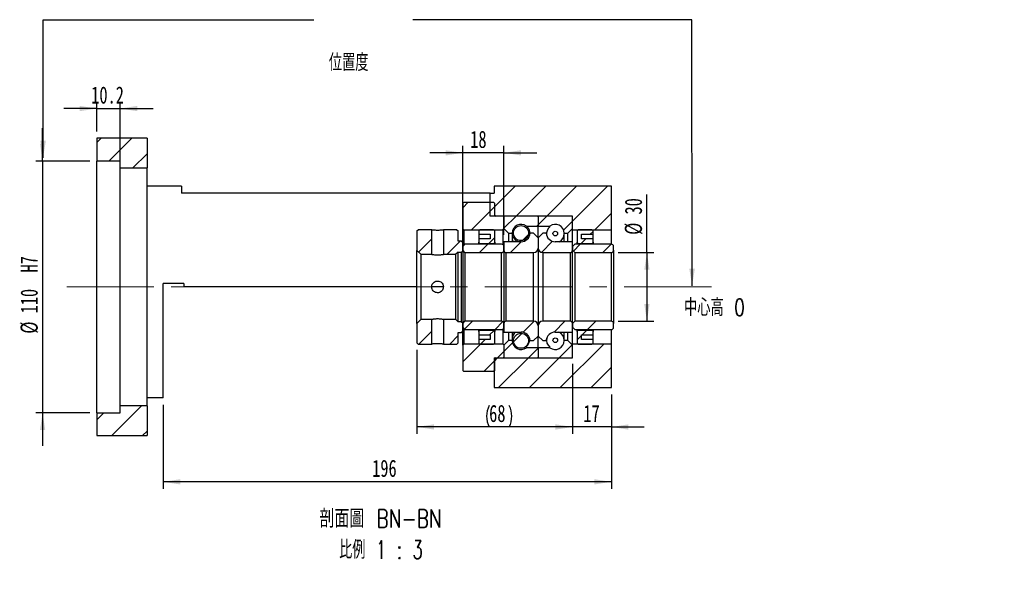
# Model space of a CAD drawing. Header units: millimetres. Extents: x 10 to 324, y 10 to 190.
# Tile 3 of 4: x 181 to 324, y 10 to 93. Entities that reach past the tile are written whole.
import ezdxf

# ---------------------------------------------------------------- set-up
doc = ezdxf.new("R2010")
doc.units = ezdxf.units.MM
doc.linetypes.add('CENTERX2', pattern=[20.32, 12.7, -2.54, 2.54, -2.54])
doc.layers.add('圖層0', color=7, linetype='Continuous')
doc.styles.add('SLDTEXTSTYLE0', font='TXT', dxfattribs={"width": 0.7})
doc.styles.add('SLDTEXTSTYLE1', font='TXT', dxfattribs={"width": 0.7, "bigfont": 'bigfont'})
doc.styles.add('SLDTEXTSTYLE5', font='TXT', dxfattribs={"width": 0.75, "bigfont": 'bigfont'})
doc.styles.add('SLDTEXTSTYLE6', font='TXT', dxfattribs={"width": 0.65625, "bigfont": 'bigfont'})
doc.dimstyles.new('SLDDIMSTYLE0', dxfattribs={"dimtxt": 0.18, "dimasz": 2.5, "dimexe": 0, "dimexo": 0.0625, "dimgap": 0, "dimtad": 0, "dimtih": 1, "dimtoh": 1, "dimdec": 0, "dimrnd": 1e-09, "dimzin": 0, "dimdsep": 46, "dimtxsty": 'Standard', "dimsah": 1, "dimcen": 0.09, "dimadec": 0, "dimazin": 0, "dimtfac": 2.5, "dimtdec": 0, "dimtofl": 0, "dimtmove": 0, "dimatfit": 3, "dimfxl": 1, "dimfrac": 2, "dimtolj": 1, "dimtzin": 0, "dimarcsym": 0})
doc.dimstyles.new('SLDDIMSTYLE3', dxfattribs={"dimtxt": 2.5, "dimasz": 2.5, "dimexe": 0, "dimexo": 0.0625, "dimtad": 1, "dimlfac": 3, "dimrnd": 1e-09, "dimzin": 12, "dimdsep": 46, "dimtxsty": 'SLDTEXTSTYLE0', "dimsah": 1, "dimcen": 0.09, "dimadec": 0, "dimazin": 3, "dimtfac": 1, "dimtofl": 0, "dimtmove": 0, "dimatfit": 3, "dimfxl": 1, "dimfrac": 2, "dimtolj": 1, "dimtzin": 12, "dimarcsym": 0})
doc.dimstyles.new('SLDDIMSTYLE4', dxfattribs={"dimtxt": 2.5, "dimasz": 2.5, "dimexe": 0, "dimexo": 0.0625, "dimtad": 1, "dimlfac": 3, "dimrnd": 1e-09, "dimzin": 12, "dimdsep": 46, "dimtxsty": 'SLDTEXTSTYLE0', "dimsah": 1, "dimcen": 0.09, "dimadec": 0, "dimazin": 3, "dimtfac": 1, "dimtmove": 0, "dimatfit": 0, "dimfxl": 1, "dimfrac": 2, "dimtolj": 1, "dimtzin": 12, "dimarcsym": 0})
doc.dimstyles.new('SLDDIMSTYLE5', dxfattribs={"dimtxt": 2.5, "dimasz": 2.5, "dimexe": 0, "dimexo": 0.0625, "dimtad": 1, "dimdec": 1, "dimlfac": 3, "dimrnd": 1e-09, "dimzin": 12, "dimdsep": 46, "dimtxsty": 'SLDTEXTSTYLE0', "dimsah": 1, "dimcen": 0.09, "dimadec": 0, "dimazin": 3, "dimtfac": 1, "dimtdec": 1, "dimtmove": 0, "dimatfit": 0, "dimfxl": 1, "dimfrac": 2, "dimtolj": 1, "dimtzin": 12, "dimarcsym": 0})

# ---------------------------------------------------------------- blocks, each defined once
blk = doc.blocks.new('_D_10')
at = {"layer": '圖層0', "color": 7}
for p, q in [((184, 72.44), (184, 77.25)), ((190.9, 72.44), (183, 72.44)), ((184, 72.44), (184, 35.77)), ((190.9, 35.77), (183, 35.77)), ((184, 35.77), (184, 30.96))]:
    blk.add_line(p, q, dxfattribs=at)
for points in [[(184, 72.44), (184.38, 74.94), (183.62, 74.94)], [(184, 35.77), (183.62, 33.27), (184.38, 33.27)]]:
    blk.add_solid(points, dxfattribs=at)
at = {"layer": '圖層0', "color": 7, "char_height": 2.5, "attachment_point": 1, "rotation": 90, "style": 'SLDTEXTSTYLE0'}
for s, insert in [('H7', (180.78, 56.21)), ('110', (180.78, 50.25)), ('%%c', (180.78, 47.29))]:
    blk.add_mtext(s, dxfattribs=dict(at, insert=insert))
blk = doc.blocks.new('_D_11')
at = {"layer": '圖層0', "color": 7}
for p, q in [((191.9, 76.77), (191.9, 81.1)), ((195.3, 72.44), (195.3, 81.1)), ((191.9, 80.1), (187.09, 80.1)), ((191.9, 80.1), (195.3, 80.1)), ((195.3, 80.1), (200.11, 80.1))]:
    blk.add_line(p, q, dxfattribs=at)
for points in [[(191.9, 80.1), (189.4, 80.49), (189.4, 79.72)], [(195.3, 80.1), (197.8, 79.72), (197.8, 80.49)]]:
    blk.add_solid(points, dxfattribs=at)
at = {"layer": '圖層0', "color": 7, "insert": (191.09, 83.33), "char_height": 2.5, "attachment_point": 1, "style": 'SLDTEXTSTYLE0'}
blk.add_mtext('10.2', dxfattribs=at)
blk = doc.blocks.new('_D_12')
at = {"layer": '圖層0', "color": 7}
for p, q in [((261.24, 42.77), (261.24, 32.69)), ((266.9, 38.44), (266.9, 32.69)), ((261.24, 33.69), (256.43, 33.69)), ((266.9, 33.69), (261.24, 33.69)), ((266.9, 33.69), (271.71, 33.69))]:
    blk.add_line(p, q, dxfattribs=at)
for points in [[(261.24, 33.69), (258.74, 34.07), (258.74, 33.3)], [(266.9, 33.69), (269.4, 33.3), (269.4, 34.07)]]:
    blk.add_solid(points, dxfattribs=at)
at = {"layer": '圖層0', "color": 7, "insert": (262.83, 36.91), "char_height": 2.5, "attachment_point": 1, "style": 'SLDTEXTSTYLE0'}
blk.add_mtext('17', dxfattribs=at)
blk = doc.blocks.new('_D_13')
at = {"layer": '圖層0', "color": 7}
for p, q in [((266.9, 38.44), (266.9, 24.69)), ((201.57, 36.94), (201.57, 24.69)), ((266.9, 25.69), (201.57, 25.69))]:
    blk.add_line(p, q, dxfattribs=at)
for points in [[(201.57, 25.69), (204.07, 25.31), (204.07, 26.08)], [(266.9, 25.69), (264.4, 26.08), (264.4, 25.31)]]:
    blk.add_solid(points, dxfattribs=at)
at = {"layer": '圖層0', "color": 7, "insert": (232.04, 28.92), "char_height": 2.5, "attachment_point": 1, "style": 'SLDTEXTSTYLE0'}
blk.add_mtext('196', dxfattribs=at)
blk = doc.blocks.new('_D_14')
at = {"layer": '圖層0', "color": 7}
for p, q in [((272.09, 59.1), (272.09, 67.59)), ((267.9, 59.1), (273.09, 59.1)), ((272.09, 59.1), (272.09, 49.1)), ((267.9, 49.1), (273.09, 49.1))]:
    blk.add_line(p, q, dxfattribs=at)
for points in [[(272.09, 59.1), (271.7, 56.6), (272.47, 56.6)], [(272.09, 49.1), (272.47, 51.6), (271.7, 51.6)]]:
    blk.add_solid(points, dxfattribs=at)
at = {"layer": '圖層0', "color": 7, "char_height": 2.5, "attachment_point": 1, "rotation": 90, "style": 'SLDTEXTSTYLE0'}
for s, insert in [('30', (268.86, 64.66)), ('%%c', (268.86, 61.7))]:
    blk.add_mtext(s, dxfattribs=dict(at, insert=insert))
blk = doc.blocks.new('_D_15')
at = {"layer": '圖層0', "color": 7}
for p, q in [((245.24, 60.44), (245.24, 74.65)), ((251.24, 61.69), (251.24, 74.65)), ((245.24, 73.65), (240.43, 73.65)), ((251.24, 73.65), (245.24, 73.65)), ((251.24, 73.65), (256.04, 73.65))]:
    blk.add_line(p, q, dxfattribs=at)
for points in [[(245.24, 73.65), (242.74, 74.03), (242.74, 73.26)], [(251.24, 73.65), (253.74, 73.26), (253.74, 74.03)]]:
    blk.add_solid(points, dxfattribs=at)
at = {"layer": '圖層0', "color": 7, "insert": (246.33, 76.87), "char_height": 2.5, "attachment_point": 1, "style": 'SLDTEXTSTYLE0'}
blk.add_mtext('18', dxfattribs=at)
blk = doc.blocks.new('_D_16')
at = {"layer": '圖層0', "color": 7}
for p, q in [((238.57, 44.94), (238.57, 32.7)), ((261.24, 42.87), (261.24, 32.7)), ((261.24, 33.7), (238.57, 33.7))]:
    blk.add_line(p, q, dxfattribs=at)
for centre, start, end in [((252.21, 35.26), 153.4349, 206.5651), ((248.9, 35.26), 333.4349, 26.5651)]:
    blk.add_arc(centre, 3.49, start, end, dxfattribs=at)
for points in [[(238.57, 33.7), (241.07, 33.31), (241.07, 34.08)], [(261.24, 33.7), (258.74, 34.08), (258.74, 33.31)]]:
    blk.add_solid(points, dxfattribs=at)
at = {"layer": '圖層0', "color": 7, "insert": (249.09, 36.92), "char_height": 2.5, "attachment_point": 1, "style": 'SLDTEXTSTYLE0'}
blk.add_mtext('68', dxfattribs=at)
blk = doc.blocks.new('SW_NOTE_4')
at = {"layer": '圖層0', "color": 0, "char_height": 2.6458, "attachment_point": 2}
for s, insert, style in [('\\M+19655\\M+196CA\\M+19AA4 BN-BN', (10.83, 3.41), 'SLDTEXTSTYLE5'), ('\\M+194E4\\M+197E1 1 : 3', (10.88, -1.12), 'SLDTEXTSTYLE6')]:
    blk.add_mtext(s, dxfattribs=dict(at, insert=insert, style=style))

msp = doc.modelspace()

# ---------------------------------------------------------------- hatches: boundary and pattern name
at = {"linetype": 'Continuous', "lineweight": 18}
h = msp.add_hatch(dxfattribs=at)
h.set_pattern_fill('ANSI31', style=0)
edge = h.paths.add_edge_path(flags=0)
edge.add_line((256.1355, 64.4378), (251.3355, 64.4378))
edge.add_arc((251.3355, 64.3378), 0.1, 90, 180)
edge.add_line((251.2355, 64.3378), (251.2355, 62.6044))
edge.add_line((251.2355, 62.6044), (251.9021, 61.9378))
edge.add_line((251.9021, 61.9378), (252.4421, 61.9378))
edge.add_arc((253.7355, 61.9378), 1.2933, 53.031768, 180, ccw=False)
edge.add_line((254.5132, 62.9711), (256.2355, 62.9711))
edge.add_line((256.2355, 62.9711), (256.2355, 64.3378))
edge.add_arc((256.1355, 64.3378), 0.1, 0, 90)
h = msp.add_hatch(dxfattribs=at)
h.set_pattern_fill('ANSI31', style=0)
edge = h.paths.add_edge_path(flags=0)
edge.add_line((261.2355, 62.6044), (261.2355, 64.3378))
edge.add_arc((261.1355, 64.3378), 0.1, 0, 90)
edge.add_line((261.1355, 64.4378), (256.3355, 64.4378))
edge.add_arc((256.3355, 64.3378), 0.1, 90, 180)
edge.add_line((256.2355, 64.3378), (256.2355, 62.9711))
edge.add_line((256.2355, 62.9711), (257.9577, 62.9711))
edge.add_arc((258.7355, 61.9378), 1.2933, 0, 126.968232, ccw=False)
edge.add_line((260.0288, 61.9378), (260.5688, 61.9378))
edge.add_line((260.5688, 61.9378), (261.2355, 62.6044))
h = msp.add_hatch(dxfattribs=at)
h.set_pattern_fill('ANSI31', style=0)
h.paths.add_polyline_path([(238.7355, 62.4378), (238.5688, 62.2711), (238.5688, 59.4211), (239.1355, 58.8544), (240.7188, 58.8544), (240.7188, 62.4378)], flags=0)
h = msp.add_hatch(dxfattribs=at)
h.set_pattern_fill('ANSI31', style=0)
h.paths.add_polyline_path([(245.2355, 60.6044), (245.0688, 60.7711), (244.5688, 60.7711), (244.5688, 62.2711), (244.4021, 62.4378), (242.4188, 62.4378), (242.4188, 58.8544), (244.2355, 58.8544), (244.5688, 59.1878), (245.0688, 59.1878), (245.2355, 59.3544)], flags=0)
h = msp.add_hatch(dxfattribs=at)
h.set_pattern_fill('ANSI31', style=0)
edge = h.paths.add_edge_path(flags=0)
edge.add_line((256.2355, 59.7711), (256.2355, 61.2711))
edge.add_line((256.2355, 61.2711), (255.5688, 61.9378))
edge.add_line((255.5688, 61.9378), (255.0662, 61.9378))
edge.add_arc((253.7355, 62.0211), 1.3333, 270, 356.416678, ccw=False)
edge.add_line((253.7355, 60.6878), (251.2355, 60.6878))
edge.add_line((251.2355, 60.6878), (251.2355, 59.4378))
edge.add_arc((251.5688, 59.4378), 0.3333, 180, 270)
edge.add_line((251.5688, 59.1044), (255.5688, 59.1044))
edge.add_arc((255.5688, 59.7711), 0.6667, 270, 360)
h = msp.add_hatch(dxfattribs=at)
h.set_pattern_fill('ANSI31', style=0)
edge = h.paths.add_edge_path(flags=0)
edge.add_arc((253.7355, 61.9506), 1.102, 0, 360)
h = msp.add_hatch(dxfattribs=at)
h.set_pattern_fill('ANSI31', style=0)
edge = h.paths.add_edge_path(flags=0)
edge.add_line((257.4047, 61.9378), (256.9021, 61.9378))
edge.add_line((256.9021, 61.9378), (256.2355, 61.2711))
edge.add_line((256.2355, 61.2711), (256.2355, 59.7711))
edge.add_arc((256.9021, 59.7711), 0.6667, 180, 270)
edge.add_line((256.9021, 59.1044), (260.9021, 59.1044))
edge.add_arc((260.9021, 59.4378), 0.3333, 270, 360)
edge.add_line((261.2355, 59.4378), (261.2355, 60.6878))
edge.add_line((261.2355, 60.6878), (258.7355, 60.6878))
edge.add_arc((258.7355, 62.0211), 1.3333, 183.583322, 270, ccw=False)
h = msp.add_hatch(dxfattribs=at)
h.set_pattern_fill('ANSI31', style=0)
edge = h.paths.add_edge_path(flags=0)
edge.add_arc((258.7355, 61.8802), 0.3387, 0, 360)
h = msp.add_hatch(dxfattribs=at)
h.set_pattern_fill('ANSI31', style=0)
edge = h.paths.add_edge_path(flags=0)
edge.add_line((245.2355, 59.4378), (245.5688, 59.1044))
edge.add_line((245.5688, 59.1044), (250.9021, 59.1044))
edge.add_arc((250.9021, 59.4378), 0.3333, 270, 360)
edge.add_line((251.2355, 59.4378), (251.2355, 59.9878))
edge.add_arc((250.9021, 59.9878), 0.3333, 0, 90)
edge.add_line((250.9021, 60.3211), (245.5688, 60.3211))
edge.add_line((245.5688, 60.3211), (245.2355, 59.9878))
edge.add_line((245.2355, 59.9878), (245.2355, 59.4378))
h = msp.add_hatch(dxfattribs=at)
h.set_pattern_fill('ANSI31', style=0)
edge = h.paths.add_edge_path(flags=0)
edge.add_line((261.2355, 59.4378), (261.5688, 59.1044))
edge.add_line((261.5688, 59.1044), (266.9021, 59.1044))
edge.add_arc((266.9021, 59.4378), 0.3333, 270, 360)
edge.add_line((267.2355, 59.4378), (267.2355, 59.9878))
edge.add_arc((266.9021, 59.9878), 0.3333, 0, 90)
edge.add_line((266.9021, 60.3211), (261.5688, 60.3211))
edge.add_line((261.5688, 60.3211), (261.2355, 59.9878))
edge.add_line((261.2355, 59.9878), (261.2355, 59.4378))
h = msp.add_hatch(dxfattribs=at)
h.set_pattern_fill('ANSI31', style=0)
h.paths.add_polyline_path([(238.5688, 45.9378), (238.7355, 45.7711), (240.7188, 45.7711), (240.7188, 49.3544), (239.1355, 49.3544), (238.5688, 48.7878)], flags=0)
h = msp.add_hatch(dxfattribs=at)
h.set_pattern_fill('ANSI31', style=0)
h.paths.add_polyline_path([(244.4021, 45.7711), (244.5688, 45.9378), (244.5688, 47.4378), (245.0688, 47.4378), (245.2355, 47.6044), (245.2355, 48.8544), (245.0688, 49.0211), (244.5688, 49.0211), (244.2355, 49.3544), (242.4188, 49.3544), (242.4188, 45.7711)], flags=0)
h = msp.add_hatch(dxfattribs=at)
h.set_pattern_fill('ANSI31', style=0)
edge = h.paths.add_edge_path(flags=0)
edge.add_line((245.5688, 49.1044), (245.2355, 48.7711))
edge.add_line((245.2355, 48.7711), (245.2355, 48.2211))
edge.add_line((245.2355, 48.2211), (245.5688, 47.8878))
edge.add_line((245.5688, 47.8878), (250.9021, 47.8878))
edge.add_arc((250.9021, 48.2211), 0.3333, 270, 360)
edge.add_line((251.2355, 48.2211), (251.2355, 48.7711))
edge.add_arc((250.9021, 48.7711), 0.3333, 0, 90)
edge.add_line((250.9021, 49.1044), (245.5688, 49.1044))
h = msp.add_hatch(dxfattribs=at)
h.set_pattern_fill('ANSI31', style=0)
edge = h.paths.add_edge_path(flags=0)
edge.add_line((255.0662, 46.2711), (255.5688, 46.2711))
edge.add_line((255.5688, 46.2711), (256.2355, 46.9378))
edge.add_line((256.2355, 46.9378), (256.2355, 48.4378))
edge.add_arc((255.5688, 48.4378), 0.6667, 0, 90)
edge.add_line((255.5688, 49.1044), (251.5688, 49.1044))
edge.add_arc((251.5688, 48.7711), 0.3333, 90, 180)
edge.add_line((251.2355, 48.7711), (251.2355, 47.5211))
edge.add_line((251.2355, 47.5211), (253.7355, 47.5211))
edge.add_arc((253.7355, 46.1878), 1.3333, 3.583322, 90, ccw=False)
h = msp.add_hatch(dxfattribs=at)
h.set_pattern_fill('ANSI31', style=0)
edge = h.paths.add_edge_path(flags=0)
edge.add_line((256.2355, 48.4378), (256.2355, 46.9378))
edge.add_line((256.2355, 46.9378), (256.9021, 46.2711))
edge.add_line((256.9021, 46.2711), (257.4047, 46.2711))
edge.add_arc((258.7355, 46.1878), 1.3333, 90, 176.416678, ccw=False)
edge.add_line((258.7355, 47.5211), (261.2355, 47.5211))
edge.add_line((261.2355, 47.5211), (261.2355, 48.7711))
edge.add_arc((260.9021, 48.7711), 0.3333, 0, 90)
edge.add_line((260.9021, 49.1044), (256.9021, 49.1044))
edge.add_arc((256.9021, 48.4378), 0.6667, 90, 180)
h = msp.add_hatch(dxfattribs=at)
h.set_pattern_fill('ANSI31', style=0)
edge = h.paths.add_edge_path(flags=0)
edge.add_line((261.5688, 49.1044), (261.2355, 48.7711))
edge.add_line((261.2355, 48.7711), (261.2355, 48.2211))
edge.add_line((261.2355, 48.2211), (261.5688, 47.8878))
edge.add_line((261.5688, 47.8878), (266.9021, 47.8878))
edge.add_arc((266.9021, 48.2211), 0.3333, 270, 360)
edge.add_line((267.2355, 48.2211), (267.2355, 48.7711))
edge.add_arc((266.9021, 48.7711), 0.3333, 0, 90)
edge.add_line((266.9021, 49.1044), (261.5688, 49.1044))
h = msp.add_hatch(dxfattribs=at)
h.set_pattern_fill('ANSI31', style=0)
edge = h.paths.add_edge_path(flags=0)
edge.add_line((251.2355, 45.6044), (251.2355, 43.8711))
edge.add_arc((251.3355, 43.8711), 0.1, 180, 270)
edge.add_line((251.3355, 43.7711), (256.1355, 43.7711))
edge.add_arc((256.1355, 43.8711), 0.1, 270, 360)
edge.add_line((256.2355, 43.8711), (256.2355, 45.2378))
edge.add_line((256.2355, 45.2378), (254.5132, 45.2378))
edge.add_arc((253.7355, 46.2711), 1.2933, 180, 306.968232, ccw=False)
edge.add_line((252.4421, 46.2711), (251.9021, 46.2711))
edge.add_line((251.9021, 46.2711), (251.2355, 45.6044))
h = msp.add_hatch(dxfattribs=at)
h.set_pattern_fill('ANSI31', style=0)
edge = h.paths.add_edge_path(flags=0)
edge.add_arc((253.7355, 46.2583), 1.102, 0, 360)
h = msp.add_hatch(dxfattribs=at)
h.set_pattern_fill('ANSI31', style=0)
edge = h.paths.add_edge_path(flags=0)
edge.add_line((256.3355, 43.7711), (261.1355, 43.7711))
edge.add_arc((261.1355, 43.8711), 0.1, 270, 360)
edge.add_line((261.2355, 43.8711), (261.2355, 45.6044))
edge.add_line((261.2355, 45.6044), (260.5688, 46.2711))
edge.add_line((260.5688, 46.2711), (260.0288, 46.2711))
edge.add_arc((258.7355, 46.2711), 1.2933, 233.031768, 360, ccw=False)
edge.add_line((257.9577, 45.2378), (256.2355, 45.2378))
edge.add_line((256.2355, 45.2378), (256.2355, 43.8711))
edge.add_arc((256.3355, 43.8711), 0.1, 180, 270)
h = msp.add_hatch(dxfattribs=at)
h.set_pattern_fill('ANSI31', style=0)
edge = h.paths.add_edge_path(flags=0)
edge.add_arc((258.7355, 46.3287), 0.3387, 0, 360)
at = {"layer": '圖層0', "linetype": 'Continuous', "lineweight": 18}
h = msp.add_hatch(dxfattribs=at)
h.set_pattern_fill('ANSI31', color=256, style=0)
h.paths.add_polyline_path([(199.2355, 71.4378), (199.2355, 75.7711), (191.9021, 75.7711), (191.9021, 72.4378), (195.3021, 72.4378), (195.3021, 71.4378)], flags=0)
h = msp.add_hatch(dxfattribs=at)
h.set_pattern_fill('ANSI31', color=256, style=0)
h.paths.add_polyline_path([(249.2355, 64.4378), (261.2355, 64.4378), (261.2355, 62.4378), (266.9021, 62.4378), (266.9021, 68.7711), (249.8021, 68.7711), (249.8021, 67.7711), (249.2355, 67.7711)], flags=0)
h = msp.add_hatch(dxfattribs=at)
h.set_pattern_fill('ANSI31', color=256, style=0)
edge = h.paths.add_edge_path(flags=0)
edge.add_line((245.2355, 62.6044), (245.4021, 62.4378))
edge.add_line((245.4021, 62.4378), (251.1188, 62.4378))
edge.add_line((251.1188, 62.4378), (251.2855, 62.6044))
edge.add_line((251.2855, 62.6044), (251.2855, 64.2711))
edge.add_line((251.2855, 64.2711), (251.1188, 64.4378))
edge.add_line((251.1188, 64.4378), (250.0355, 64.4378))
edge.add_arc((250.0355, 64.5711), 0.1333, 180, 270, ccw=False)
edge.add_line((249.9021, 64.5711), (249.9021, 66.2711))
edge.add_line((249.9021, 66.2711), (249.7355, 66.4378))
edge.add_line((249.7355, 66.4378), (245.4021, 66.4378))
edge.add_line((245.4021, 66.4378), (245.2355, 66.2711))
edge.add_line((245.2355, 66.2711), (245.2355, 62.6044))
h = msp.add_hatch(dxfattribs=at)
h.set_pattern_fill('ANSI31', color=256, style=0)
edge = h.paths.add_edge_path(flags=0)
edge.add_line((249.2355, 61.7711), (249.2355, 61.1044))
edge.add_line((249.2355, 61.1044), (247.5688, 61.1044))
edge.add_line((247.5688, 61.1044), (247.5688, 60.6044))
edge.add_arc((247.7355, 60.6044), 0.1667, 180, 270)
edge.add_line((247.7355, 60.4378), (249.7355, 60.4378))
edge.add_arc((249.7355, 60.6044), 0.1667, 270, 360)
edge.add_line((249.9021, 60.6044), (249.9021, 62.2711))
edge.add_arc((249.7355, 62.2711), 0.1667, 0, 90)
edge.add_line((249.7355, 62.4378), (247.7355, 62.4378))
edge.add_arc((247.7355, 62.2711), 0.1667, 90, 180)
edge.add_line((247.5688, 62.2711), (247.5688, 61.7711))
edge.add_line((247.5688, 61.7711), (249.2355, 61.7711))
h = msp.add_hatch(dxfattribs=at)
h.set_pattern_fill('ANSI31', color=256, style=0)
edge = h.paths.add_edge_path(flags=0)
edge.add_line((264.2355, 60.6044), (264.2355, 61.1044))
edge.add_line((264.2355, 61.1044), (262.5688, 61.1044))
edge.add_line((262.5688, 61.1044), (262.5688, 61.7711))
edge.add_line((262.5688, 61.7711), (264.2355, 61.7711))
edge.add_line((264.2355, 61.7711), (264.2355, 62.2711))
edge.add_arc((264.0688, 62.2711), 0.1667, 0, 90)
edge.add_line((264.0688, 62.4378), (262.0688, 62.4378))
edge.add_arc((262.0688, 62.2711), 0.1667, 90, 180)
edge.add_line((261.9021, 62.2711), (261.9021, 60.6044))
edge.add_arc((262.0688, 60.6044), 0.1667, 180, 270)
edge.add_line((262.0688, 60.4378), (264.0688, 60.4378))
edge.add_arc((264.0688, 60.6044), 0.1667, 270, 360)
h = msp.add_hatch(dxfattribs=at)
h.set_pattern_fill('ANSI31', color=256, style=0)
edge = h.paths.add_edge_path(flags=0)
edge.add_line((247.5688, 47.6044), (247.5688, 47.1044))
edge.add_line((247.5688, 47.1044), (249.2355, 47.1044))
edge.add_line((249.2355, 47.1044), (249.2355, 46.4378))
edge.add_line((249.2355, 46.4378), (247.5688, 46.4378))
edge.add_line((247.5688, 46.4378), (247.5688, 45.9378))
edge.add_arc((247.7355, 45.9378), 0.1667, 180, 270)
edge.add_line((247.7355, 45.7711), (249.7355, 45.7711))
edge.add_arc((249.7355, 45.9378), 0.1667, 270, 360)
edge.add_line((249.9021, 45.9378), (249.9021, 47.6044))
edge.add_arc((249.7355, 47.6044), 0.1667, 0, 90)
edge.add_line((249.7355, 47.7711), (247.7355, 47.7711))
edge.add_arc((247.7355, 47.6044), 0.1667, 90, 180)
h = msp.add_hatch(dxfattribs=at)
h.set_pattern_fill('ANSI31', color=256, style=0)
edge = h.paths.add_edge_path(flags=0)
edge.add_line((262.5688, 46.4378), (262.5688, 47.1044))
edge.add_line((262.5688, 47.1044), (264.2355, 47.1044))
edge.add_line((264.2355, 47.1044), (264.2355, 47.6044))
edge.add_arc((264.0688, 47.6044), 0.1667, 0, 90)
edge.add_line((264.0688, 47.7711), (262.0688, 47.7711))
edge.add_arc((262.0688, 47.6044), 0.1667, 90, 180)
edge.add_line((261.9021, 47.6044), (261.9021, 45.9378))
edge.add_arc((262.0688, 45.9378), 0.1667, 180, 270)
edge.add_line((262.0688, 45.7711), (264.0688, 45.7711))
edge.add_arc((264.0688, 45.9378), 0.1667, 270, 360)
edge.add_line((264.2355, 45.9378), (264.2355, 46.4378))
edge.add_line((264.2355, 46.4378), (262.5688, 46.4378))
h = msp.add_hatch(dxfattribs=at)
h.set_pattern_fill('ANSI31', color=256, style=0)
edge = h.paths.add_edge_path(flags=0)
edge.add_line((245.4021, 45.7711), (245.2355, 45.6044))
edge.add_line((245.2355, 45.6044), (245.2355, 41.9378))
edge.add_line((245.2355, 41.9378), (245.4021, 41.7711))
edge.add_line((245.4021, 41.7711), (249.7355, 41.7711))
edge.add_line((249.7355, 41.7711), (249.9021, 41.9378))
edge.add_line((249.9021, 41.9378), (249.9021, 43.6378))
edge.add_arc((250.0355, 43.6378), 0.1333, 90, 180, ccw=False)
edge.add_line((250.0355, 43.7711), (251.1188, 43.7711))
edge.add_line((251.1188, 43.7711), (251.2855, 43.9378))
edge.add_line((251.2855, 43.9378), (251.2855, 45.6044))
edge.add_line((251.2855, 45.6044), (251.1188, 45.7711))
edge.add_line((251.1188, 45.7711), (245.4021, 45.7711))
h = msp.add_hatch(dxfattribs=at)
h.set_pattern_fill('ANSI31', color=256, style=0)
h.paths.add_polyline_path([(261.2355, 45.7711), (261.2355, 43.7711), (249.8021, 43.7711), (249.8021, 39.4378), (266.9021, 39.4378), (266.9021, 45.7711)], flags=0)
h = msp.add_hatch(dxfattribs=at)
h.set_pattern_fill('ANSI31', color=256, style=0)
h.paths.add_polyline_path([(191.9021, 35.7711), (191.9021, 32.4378), (199.2355, 32.4378), (199.2355, 36.7711), (195.3021, 36.7711), (195.3021, 35.7711)], flags=0)

# ---------------------------------------------------------------- linework, layer by layer
at = {"color": 7, "linetype": 'Continuous', "lineweight": 25}
for p, q in [((191.9021, 75.7711), (191.9021, 72.4378)), ((199.2355, 75.7711), (191.9021, 75.7711)), ((199.2355, 75.7711), (199.2355, 71.4378)), ((195.3021, 72.4378), (191.9021, 72.4378)), ((191.9021, 35.7711), (191.9021, 72.4378)), ((195.3021, 71.4378), (195.3021, 72.4378)), ((195.3021, 71.4378), (199.2355, 71.4378)), ((195.3021, 36.7711), (195.3021, 71.4378)), ((199.2355, 36.7711), (199.2355, 71.4378)), ((204.2355, 68.7711), (199.2355, 68.7711)), ((204.2355, 68.7711), (204.2355, 67.7711)), ((249.2355, 67.7711), (204.2355, 67.7711)), ((249.2355, 64.4378), (249.2355, 67.7711)), ((249.2355, 67.7711), (249.8021, 67.7711)), ((249.8021, 68.7711), (249.8021, 67.7711)), ((266.9021, 68.7711), (249.8021, 68.7711)), ((266.9021, 62.4378), (266.9021, 68.7711)), ((245.2355, 66.2711), (245.4021, 66.4378)), ((245.2355, 66.2711), (245.2355, 62.6044)), ((245.4021, 66.4378), (249.7355, 66.4378)), ((249.7355, 66.4378), (249.9021, 66.2711)), ((249.9021, 64.5711), (249.9021, 66.2711)), ((261.2355, 64.4378), (249.2355, 64.4378)), ((251.1188, 64.4378), (250.0355, 64.4378)), ((251.1188, 64.4378), (251.2855, 64.2711)), ((251.2355, 64.3378), (251.2355, 62.6044)), ((251.2855, 62.6044), (251.2855, 64.2711)), ((256.1355, 64.4378), (251.3355, 64.4378)), ((256.2355, 64.3378), (256.2355, 62.9711)), ((261.1355, 64.4378), (256.3355, 64.4378)), ((261.2355, 62.4378), (261.2355, 64.4378)), ((261.2355, 62.6044), (261.2355, 64.3378)), ((238.5688, 62.2711), (238.7355, 62.4378)), ((238.5688, 62.2711), (238.5688, 59.4211)), ((240.7188, 62.4378), (238.7355, 62.4378)), ((240.7188, 58.8544), (240.7188, 62.4378)), ((242.4188, 62.4378), (242.4188, 58.8544)), ((244.4021, 62.4378), (242.4188, 62.4378)), ((244.4021, 62.4378), (244.5688, 62.2711)), ((244.5688, 60.7711), (244.5688, 62.2711)), ((245.4021, 62.4378), (245.2355, 62.6044)), ((245.2355, 60.6044), (245.2355, 62.6044)), ((245.4021, 62.4378), (251.1188, 62.4378)), ((245.4021, 62.4378), (245.4021, 60.1544)), ((247.5688, 62.2711), (247.5688, 61.7711)), ((247.5688, 61.7711), (249.2355, 61.7711)), ((247.5688, 61.7711), (247.5688, 61.1044)), ((249.7355, 62.4378), (247.7355, 62.4378)), ((249.2355, 61.7711), (249.2355, 61.1044)), ((249.9021, 60.6044), (249.9021, 62.2711)), ((251.2855, 62.6044), (251.1188, 62.4378)), ((251.1188, 60.2411), (251.1188, 62.4378)), ((251.2355, 62.6044), (251.9021, 61.9378)), ((251.9021, 61.9378), (251.9021, 60.6878)), ((251.9021, 61.9378), (252.4421, 61.9378)), ((252.4421, 61.9378), (252.4421, 60.6878)), ((254.5132, 62.9711), (254.5132, 62.9592)), ((254.5132, 62.9711), (256.2355, 62.9711)), ((255.5688, 61.9378), (255.0662, 61.9378)), ((256.2355, 61.2711), (255.5688, 61.9378)), ((256.2355, 62.9711), (257.9577, 62.9711)), ((256.2355, 61.2711), (256.2355, 62.9711)), ((256.9021, 61.9378), (256.2355, 61.2711)), ((257.4047, 61.9378), (256.9021, 61.9378)), ((257.9577, 62.8631), (257.9577, 62.9711)), ((260.0288, 60.6878), (260.0288, 61.9378)), ((260.0288, 61.9378), (260.5688, 61.9378)), ((260.5688, 61.9378), (261.2355, 62.6044)), ((260.5688, 60.6878), (260.5688, 61.9378)), ((261.2355, 62.4378), (266.9021, 62.4378)), ((261.2355, 60.6878), (261.2355, 62.4378)), ((261.9021, 62.2711), (261.9021, 60.6044)), ((264.0688, 62.4378), (262.0688, 62.4378)), ((262.5688, 61.7711), (264.2355, 61.7711)), ((262.5688, 61.1044), (262.5688, 61.7711)), ((264.2355, 61.7711), (264.2355, 62.2711)), ((264.2355, 61.1044), (264.2355, 61.7711)), ((266.9021, 60.3211), (266.9021, 62.4378)), ((245.0688, 60.7711), (244.5688, 60.7711)), ((245.0688, 60.7711), (245.2355, 60.6044)), ((245.2355, 59.3544), (245.2355, 60.6044)), ((245.2355, 59.9878), (245.5688, 60.3211)), ((250.9021, 60.3211), (245.5688, 60.3211)), ((249.2355, 61.1044), (247.5688, 61.1044)), ((247.5688, 61.1044), (247.5688, 60.6044)), ((247.5688, 60.3211), (247.5688, 60.6044)), ((247.7355, 60.4378), (249.7355, 60.4378)), ((249.9021, 60.6044), (249.9021, 60.3211)), ((253.7355, 60.6878), (251.2355, 60.6878)), ((251.2355, 60.6878), (251.2355, 59.4378)), ((254.9878, 61.5634), (254.9783, 61.5987)), ((256.2355, 61.2711), (256.2355, 59.7711)), ((261.2355, 60.6878), (258.7355, 60.6878)), ((261.2355, 59.4378), (261.2355, 60.6878)), ((261.2355, 59.9878), (261.5688, 60.3211)), ((266.9021, 60.3211), (261.5688, 60.3211)), ((261.9021, 60.3211), (261.9021, 60.6044)), ((262.0688, 60.4378), (264.0688, 60.4378)), ((264.2355, 61.1044), (262.5688, 61.1044)), ((264.2355, 60.6044), (264.2355, 61.1044)), ((264.2355, 60.6044), (264.2355, 60.3211)), ((239.1355, 58.8544), (238.5688, 59.4211)), ((238.5688, 48.7878), (238.5688, 59.4211)), ((239.1355, 58.8544), (239.1355, 49.3544)), ((239.1355, 58.8544), (240.7188, 58.8544)), ((242.4188, 58.8544), (244.2355, 58.8544)), ((244.5688, 59.1878), (244.2355, 58.8544)), ((244.2355, 49.3544), (244.2355, 58.8544)), ((244.5688, 59.1878), (245.0688, 59.1878)), ((244.5688, 49.0211), (244.5688, 59.1878)), ((245.2355, 59.3544), (245.0688, 59.1878)), ((245.0688, 49.0211), (245.0688, 59.1878)), ((245.2355, 59.9878), (245.2355, 59.4378)), ((245.5688, 59.1044), (245.2355, 59.4378)), ((245.2355, 59.3544), (245.2355, 48.8544)), ((245.5688, 59.1044), (245.5688, 49.1044)), ((245.5688, 59.1044), (250.9021, 59.1044)), ((250.9021, 49.1044), (250.9021, 59.1044)), ((251.2355, 59.4378), (251.2355, 59.9878)), ((251.2355, 59.4378), (251.2355, 48.7711)), ((251.5688, 49.1044), (251.5688, 59.1044)), ((251.5688, 59.1044), (255.5688, 59.1044)), ((255.5688, 49.1044), (255.5688, 59.1044)), ((256.2355, 59.7711), (256.2355, 48.4378)), ((256.9021, 59.1044), (256.9021, 49.1044)), ((256.9021, 59.1044), (260.9021, 59.1044)), ((260.9021, 59.1044), (260.9021, 49.1044)), ((261.2355, 59.9878), (261.2355, 59.4378)), ((261.5688, 59.1044), (261.2355, 59.4378)), ((261.2355, 48.7711), (261.2355, 59.4378)), ((261.5688, 59.1044), (261.5688, 49.1044)), ((261.5688, 59.1044), (266.9021, 59.1044)), ((266.9021, 49.1044), (266.9021, 59.1044)), ((267.2355, 59.4378), (267.2355, 59.9878)), ((267.2355, 59.4378), (267.2355, 48.7711)), ((204.5688, 54.6044), (201.5688, 54.6044)), ((201.5688, 37.9378), (201.5688, 54.6044)), ((204.5688, 54.6044), (204.5688, 54.1044)), ((238.5688, 54.1044), (204.5688, 54.1044)), ((242.4188, 54.1044), (240.7298, 54.1044)), ((238.5688, 48.7878), (239.1355, 49.3544)), ((240.7188, 49.3544), (239.1355, 49.3544)), ((240.7188, 45.7711), (240.7188, 49.3544)), ((244.2355, 49.3544), (242.4188, 49.3544)), ((242.4188, 49.3544), (242.4188, 45.7711)), ((244.2355, 49.3544), (244.5688, 49.0211)), ((245.0688, 49.0211), (244.5688, 49.0211)), ((245.0688, 49.0211), (245.2355, 48.8544)), ((245.2355, 48.7711), (245.5688, 49.1044)), ((245.2355, 47.6044), (245.2355, 48.8544)), ((250.9021, 49.1044), (245.5688, 49.1044)), ((255.5688, 49.1044), (251.5688, 49.1044)), ((260.9021, 49.1044), (256.9021, 49.1044)), ((261.2355, 48.7711), (261.5688, 49.1044)), ((266.9021, 49.1044), (261.5688, 49.1044)), ((238.5688, 48.7878), (238.5688, 45.9378)), ((244.5688, 47.4378), (245.0688, 47.4378)), ((244.5688, 45.9378), (244.5688, 47.4378)), ((245.2355, 47.6044), (245.0688, 47.4378)), ((245.2355, 48.7711), (245.2355, 48.2211)), ((245.5688, 47.8878), (245.2355, 48.2211)), ((245.2355, 45.6044), (245.2355, 47.6044)), ((245.4021, 48.0544), (245.4021, 45.7711)), ((245.5688, 47.8878), (250.9021, 47.8878)), ((247.5688, 47.6044), (247.5688, 47.8878)), ((247.5688, 47.6044), (247.5688, 47.1044)), ((249.7355, 47.7711), (247.7355, 47.7711)), ((249.9021, 47.8878), (249.9021, 47.6044)), ((249.9021, 45.9378), (249.9021, 47.6044)), ((251.1188, 45.7711), (251.1188, 47.9678)), ((251.2355, 48.2211), (251.2355, 48.7711)), ((251.2355, 48.7711), (251.2355, 47.5211)), ((251.2355, 47.5211), (253.7355, 47.5211)), ((251.9021, 47.5211), (251.9021, 46.2711)), ((252.4421, 47.5211), (252.4421, 46.2711)), ((256.2355, 48.4378), (256.2355, 46.9378)), ((258.7355, 47.5211), (261.2355, 47.5211)), ((260.0288, 46.2711), (260.0288, 47.5211)), ((260.5688, 46.2711), (260.5688, 47.5211)), ((261.2355, 48.7711), (261.2355, 48.2211)), ((261.2355, 47.5211), (261.2355, 48.7711)), ((261.5688, 47.8878), (261.2355, 48.2211)), ((261.2355, 45.7711), (261.2355, 47.5211)), ((261.5688, 47.8878), (266.9021, 47.8878)), ((261.9021, 47.6044), (261.9021, 47.8878)), ((261.9021, 47.6044), (261.9021, 45.9378)), ((264.0688, 47.7711), (262.0688, 47.7711)), ((264.2355, 47.8878), (264.2355, 47.6044)), ((264.2355, 47.1044), (264.2355, 47.6044)), ((266.9021, 45.7711), (266.9021, 47.8878)), ((267.2355, 48.2211), (267.2355, 48.7711)), ((238.7355, 45.7711), (238.5688, 45.9378)), ((244.5688, 45.9378), (244.4021, 45.7711)), ((247.5688, 47.1044), (247.5688, 46.4378)), ((247.5688, 47.1044), (249.2355, 47.1044)), ((249.2355, 46.4378), (247.5688, 46.4378)), ((247.5688, 46.4378), (247.5688, 45.9378)), ((249.2355, 47.1044), (249.2355, 46.4378)), ((251.9021, 46.2711), (251.2355, 45.6044)), ((252.4421, 46.2711), (251.9021, 46.2711)), ((255.0662, 46.2711), (255.5688, 46.2711)), ((255.5688, 46.2711), (256.2355, 46.9378)), ((256.2355, 46.9378), (256.9021, 46.2711)), ((256.2355, 45.2378), (256.2355, 46.9378)), ((256.9021, 46.2711), (257.4047, 46.2711)), ((260.5688, 46.2711), (260.0288, 46.2711)), ((261.2355, 45.6044), (260.5688, 46.2711)), ((262.5688, 47.1044), (264.2355, 47.1044)), ((262.5688, 46.4378), (262.5688, 47.1044)), ((264.2355, 46.4378), (262.5688, 46.4378)), ((264.2355, 46.4378), (264.2355, 47.1044)), ((264.2355, 45.9378), (264.2355, 46.4378)), ((238.7355, 45.7711), (240.7188, 45.7711)), ((242.4188, 45.7711), (244.4021, 45.7711)), ((245.2355, 45.6044), (245.4021, 45.7711)), ((245.2355, 45.6044), (245.2355, 41.9378)), ((251.1188, 45.7711), (245.4021, 45.7711)), ((247.7355, 45.7711), (249.7355, 45.7711)), ((251.1188, 45.7711), (251.2855, 45.6044)), ((251.2355, 45.6044), (251.2355, 43.8711)), ((251.2855, 43.9378), (251.2855, 45.6044)), ((254.5132, 45.4777), (254.5132, 45.2378)), ((256.2355, 45.2378), (254.5132, 45.2378)), ((257.9577, 45.2378), (256.2355, 45.2378)), ((256.2355, 45.2378), (256.2355, 43.8711)), ((257.9577, 45.2378), (257.9577, 45.307)), ((266.9021, 45.7711), (261.2355, 45.7711)), ((261.2355, 43.7711), (261.2355, 45.7711)), ((261.2355, 43.8711), (261.2355, 45.6044)), ((262.0688, 45.7711), (264.0688, 45.7711)), ((266.9021, 39.4378), (266.9021, 45.7711)), ((249.8021, 43.7711), (249.8021, 39.4378)), ((249.8021, 43.7711), (261.2355, 43.7711)), ((249.9021, 41.9378), (249.9021, 43.6378)), ((250.0355, 43.7711), (251.1188, 43.7711)), ((251.2855, 43.9378), (251.1188, 43.7711)), ((251.3355, 43.7711), (256.1355, 43.7711)), ((256.3355, 43.7711), (261.1355, 43.7711)), ((245.4021, 41.7711), (245.2355, 41.9378)), ((249.7355, 41.7711), (245.4021, 41.7711)), ((249.9021, 41.9378), (249.7355, 41.7711)), ((249.8021, 39.4378), (266.9021, 39.4378)), ((201.5688, 37.9378), (199.2355, 37.9378)), ((195.3021, 35.7711), (195.3021, 36.7711)), ((199.2355, 36.7711), (195.3021, 36.7711)), ((199.2355, 36.7711), (199.2355, 32.4378)), ((191.9021, 35.7711), (195.3021, 35.7711)), ((191.9021, 35.7711), (191.9021, 32.4378)), ((191.9021, 32.4378), (199.2355, 32.4378))]:
    msp.add_line(p, q, dxfattribs=at)
at = {"color": 8, "linetype": 'Continuous', "lineweight": 25}
for p, q in [((247.7355, 60.4378), (247.7355, 60.3211)), ((249.7355, 60.3211), (249.7355, 60.4378)), ((262.0688, 60.4378), (262.0688, 60.3211)), ((264.0688, 60.3211), (264.0688, 60.4378)), ((247.7355, 47.8878), (247.7355, 47.7711)), ((249.7355, 47.7711), (249.7355, 47.8878)), ((262.0688, 47.8878), (262.0688, 47.7711)), ((264.0688, 47.7711), (264.0688, 47.8878))]:
    msp.add_line(p, q, dxfattribs=at)
at = {"color": 7, "linetype": 'Continuous', "lineweight": 25}
for centre, radius in [((253.7355, 61.9506), 1.102), ((258.7355, 61.8802), 0.3387), ((253.7355, 46.2583), 1.102), ((258.7355, 46.3287), 0.3387)]:
    msp.add_circle(centre, radius, dxfattribs=at)
for centre, radius, start, end in [((250.0355, 64.5711), 0.1333, 180, 270), ((251.3355, 64.3378), 0.1, 90, 180), ((253.7355, 61.9378), 1.2933, 53.031768, 180), ((256.1355, 64.3378), 0.1, 0, 90), ((256.3355, 64.3378), 0.1, 90, 180), ((258.7355, 61.9378), 1.2933, 0, 126.968232), ((261.1355, 64.3378), 0.1, 0, 90), ((247.7355, 62.2711), 0.1667, 90, 180), ((249.7355, 62.2711), 0.1667, 0, 90), ((253.7355, 61.9506), 1.2917, 178.621902, 257.860481), ((253.7355, 62.0211), 1.3333, 270, 356.416678), ((253.7355, 61.9506), 1.2917, 325.05374, 50.376399), ((258.7355, 62.0211), 1.3333, 183.583322, 270), ((258.7355, 61.8375), 1.2917, 128.719628, 189.183831), ((258.7355, 61.8375), 1.2917, 297.107996, 1.413933), ((262.0688, 62.2711), 0.1667, 90, 180), ((264.0688, 62.2711), 0.1667, 0, 90), ((247.7355, 60.6044), 0.1667, 180, 270), ((249.7355, 60.6044), 0.1667, 270, 0), ((250.9021, 59.9878), 0.3333, 0, 90), ((253.7355, 61.2469), 1.2917, 164.193985, 205.650212), ((258.7355, 60.8622), 1.2917, 352.238958, 22.182233), ((262.0688, 60.6044), 0.1667, 180, 270), ((264.0688, 60.6044), 0.1667, 270, 0), ((266.9021, 59.9878), 0.3333, 0, 90), ((250.9021, 59.4378), 0.3333, 270, 0), ((251.5688, 59.4378), 0.3333, 180, 270), ((255.5688, 59.7711), 0.6667, 270, 0), ((256.9021, 59.7711), 0.6667, 180, 270), ((260.9021, 59.4378), 0.3333, 270, 0), ((266.9021, 59.4378), 0.3333, 270, 0), ((250.9021, 48.7711), 0.3333, 360, 90), ((251.5688, 48.7711), 0.3333, 90, 180), ((255.5688, 48.4378), 0.6667, 360, 90), ((256.9021, 48.4378), 0.6667, 90, 180), ((260.9021, 48.7711), 0.3333, 0, 90), ((266.9021, 48.7711), 0.3333, 0, 90), ((247.7355, 47.6044), 0.1667, 90, 180), ((249.7355, 47.6044), 0.1667, 0, 90), ((250.9021, 48.2211), 0.3333, 270, 0), ((253.7355, 46.501), 1.2917, 127.839048, 180.379841), ((253.7355, 47.6608), 1.2917, 186.209507, 206.676383), ((253.7355, 46.1878), 1.3333, 3.583322, 90), ((258.7355, 46.1878), 1.3333, 90, 176.416678), ((258.7355, 46.3287), 1.2917, 358.599867, 67.390314), ((258.7355, 47.224), 1.2917, 339.723707, 13.300023), ((262.0688, 47.6044), 0.1667, 90, 180), ((264.0688, 47.6044), 0.1667, 0, 90), ((266.9021, 48.2211), 0.3333, 270, 0), ((247.7355, 45.9378), 0.1667, 180, 270), ((249.7355, 45.9378), 0.1667, 270, 0), ((253.7355, 46.2711), 1.2933, 180, 306.968232), ((253.7355, 46.501), 1.2917, 306.032159, 0.796228), ((258.7355, 46.3287), 1.2917, 165.767795, 230.934798), ((258.7355, 46.2711), 1.2933, 233.031768, 0), ((262.0688, 45.9378), 0.1667, 180, 270), ((264.0688, 45.9378), 0.1667, 270, 0), ((250.0355, 43.6378), 0.1333, 90, 180), ((251.3355, 43.8711), 0.1, 180, 270), ((256.1355, 43.8711), 0.1, 270, 360), ((256.3355, 43.8711), 0.1, 180, 270), ((261.1355, 43.8711), 0.1, 270, 0)]:
    msp.add_arc(centre, radius, start, end, dxfattribs=at)
for points, knots in [([(240.7188, 62.4378), (240.7281, 62.4368), (240.7468, 62.4348), (240.8925, 62.4212), (241.1074, 62.4059), (241.3765, 62.3949), (241.6666, 62.3932), (241.945, 62.4015), (242.1816, 62.4161), (242.3489, 62.4306), (242.4134, 62.4372), (242.4177, 62.4377), (242.4188, 62.4378)], [0, 0, 0, 0, 0.10699262, 0.21397126, 0.32129733, 0.42885575, 0.53603587, 0.64281539, 0.74979799, 0.85726987, 0.96475581, 1, 1, 1, 1]), ([(240.7188, 58.8544), (240.728, 58.8527), (240.7465, 58.8493), (240.8905, 58.8256), (241.1036, 58.7988), (241.3721, 58.779), (241.6615, 58.7757), (241.9384, 58.79), (242.1749, 58.8154), (242.3445, 58.8412), (242.4127, 58.8534), (242.4175, 58.8542), (242.4188, 58.8544)], [0, 0, 0, 0, 0.10621011, 0.21238027, 0.31958705, 0.42754787, 0.53435941, 0.63990557, 0.74604377, 0.85369824, 0.96145118, 1, 1, 1, 1]), ([(242.4188, 54.1044), (242.4095, 54.1992), (242.3911, 54.3886), (242.2471, 54.6413), (242.034, 54.8354), (241.7655, 54.9481), (241.4761, 54.9655), (241.1991, 54.8873), (240.9629, 54.7232), (240.7924, 54.4889), (240.709, 54.2102), (240.7225, 53.9213), (240.8292, 53.6543), (241.0177, 53.4362), (241.2693, 53.2914), (241.5551, 53.2384), (241.8402, 53.2823), (242.0947, 53.4163), (242.2908, 53.6272), (242.4018, 53.8697), (242.4138, 54.0351), (242.4188, 54.1044)], [0, 0, 0, 0, 0.05310855, 0.10619728, 0.15980503, 0.21378916, 0.26719766, 0.31997437, 0.37304788, 0.42687881, 0.48075898, 0.53391128, 0.58669607, 0.64001592, 0.69397202, 0.74767206, 0.80060054, 0.85345369, 0.90703407, 0.96102088, 1, 1, 1, 1]), ([(242.4188, 49.3544), (242.4149, 49.3551), (242.4051, 49.3569), (242.3075, 49.3738), (242.1202, 49.4004), (241.8682, 49.4242), (241.5825, 49.4341), (241.2974, 49.4259), (241.0429, 49.4034), (240.8468, 49.3765), (240.7358, 49.3575), (240.7238, 49.3553), (240.7188, 49.3544)], [0, 0, 0, 0, 0.06808876, 0.17362831, 0.28023769, 0.3881192, 0.49548873, 0.60131374, 0.70698999, 0.81412027, 0.92206393, 1, 1, 1, 1]), ([(242.4188, 45.7711), (242.4094, 45.7721), (242.3908, 45.774), (242.2451, 45.7877), (242.0302, 45.8029), (241.761, 45.814), (241.471, 45.8157), (241.1926, 45.8074), (240.956, 45.7928), (240.7886, 45.7782), (240.7242, 45.7716), (240.7199, 45.7712), (240.7188, 45.7711)], [0, 0, 0, 0, 0.10699232, 0.21397186, 0.32129655, 0.42885669, 0.53603682, 0.64281635, 0.74979895, 0.85726976, 0.96475571, 1, 1, 1, 1])]:
    msp.add_open_spline(points, degree=3, knots=knots, dxfattribs=at)
at = {"layer": '圖層0', "color": 7, "linetype": 'CENTERX2', "lineweight": 18}
msp.add_line((281.493, 54.1044), (187.5143, 54.1044), dxfattribs=at)

# ---------------------------------------------------------------- block references
at = {"layer": '圖層0'}
msp.add_blockref('SW_NOTE_4', (222.4414, 18.2503), dxfattribs=at)

# ---------------------------------------------------------------- texts
at = {"layer": '圖層0', "color": 7, "char_height": 2.5, "attachment_point": 1, "style": 'SLDTEXTSTYLE1'}
for s, insert in [('\\M+188CA\\M+19275\\M+19378', (225.7307, 88.0685)), ('\\M+19286\\M+19053\\M+18D82 0', (277.5057, 52.3685))]:
    msp.add_mtext(s, dxfattribs=dict(at, insert=insert))

# ---------------------------------------------------------------- dimensions: what is measured, and where the dimension line sits
at = {"layer": '圖層0', "color": 7}
for base, p1, p2, dimstyle, picture, middle in [((195.3021, 80.1045), (191.9021, 75.7711), (195.3021, 71.4378), 'SLDDIMSTYLE5', '_D_11', (193.657, 80.1045)), ((245.2355, 73.646), (251.2355, 60.6878), (245.2355, 59.4378), 'SLDDIMSTYLE4', '_D_15', (247.7926, 73.646)), ((261.2355, 33.6875), (266.9021, 39.4378), (261.2355, 43.7711), 'SLDDIMSTYLE4', '_D_12', (264.294, 33.6875)), ((201.5688, 25.6948), (266.9021, 39.4378), (201.5688, 37.9378), 'SLDDIMSTYLE3', '_D_13', (234.2355, 25.6948))]:
    dim = msp.add_linear_dim(base=base, p1=p1, p2=p2, dimstyle=dimstyle, dxfattribs=at)
    dim.commit()
    dim.dimension.update_dxf_attribs({"geometry": picture, "text_midpoint": middle, "dimtype": 160})
for base, p1, p2, text, dimstyle, picture, middle in [((184.0002, 35.7711), (191.9021, 72.4378), (191.9021, 35.7711), '%%c<>  H7', 'SLDDIMSTYLE5', '_D_10', (184.0002, 53.5724)), ((272.086, 49.1044), (266.9021, 59.1044), (266.9021, 49.1044), '%%c<>', 'SLDDIMSTYLE3', '_D_14', (272.086, 64.6436))]:
    dim = msp.add_linear_dim(base=base, p1=p1, p2=p2, angle=90, text=text, dimstyle=dimstyle, dxfattribs=at)
    dim.commit()
    dim.dimension.update_dxf_attribs({"geometry": picture, "text_midpoint": middle, "dimtype": 160})
dim = msp.add_linear_dim(base=(238.5688, 33.6961), p1=(261.2355, 43.8711), p2=(238.5688, 45.9378), text='(<>)', dimstyle='SLDDIMSTYLE3', dxfattribs=at)
dim.commit()
dim.dimension.update_dxf_attribs({"geometry": '_D_16', "text_midpoint": (250.5571, 33.6961), "dimtype": 160})

# ---------------------------------------------------------------- leaders
for points in [[(184.0676, 72.9212), (184.0676, 93.0468), (223.5205, 93.0468)], [(278.6696, 54.2841), (278.6544, 93.0539), (237.9813, 93.0539)]]:
    msp.add_leader(points, dimstyle='SLDDIMSTYLE0', dxfattribs=at)

doc.saveas('drawing.dxf')
